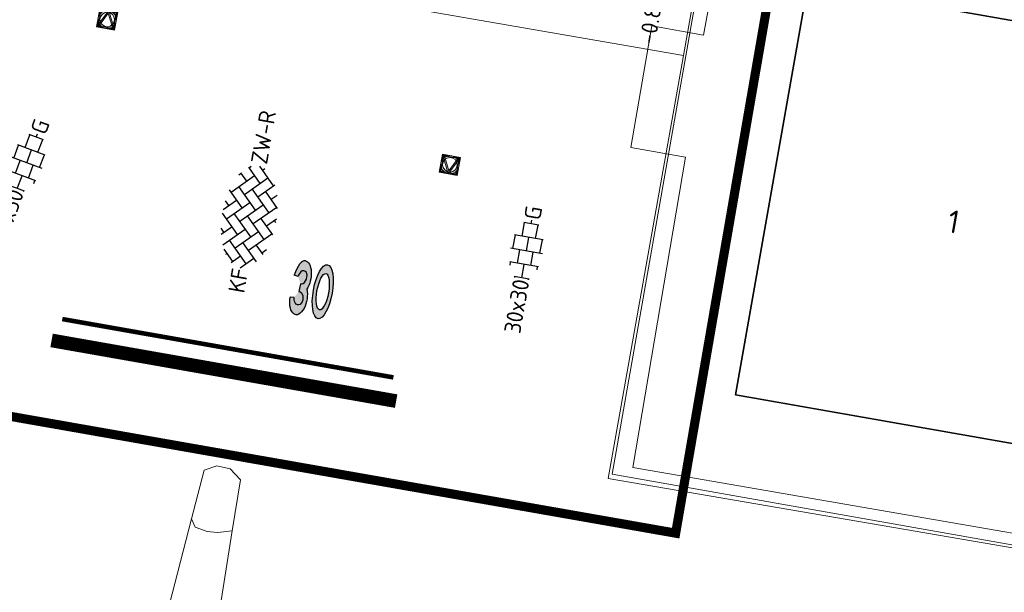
# Model space of a CAD drawing. Header units: metres. Extents: x 2514 to 227642, y 1683 to 852646.
# Tile 91 of 256: x 113802 to 113824, y 426208 to 426220. Entities that reach past the tile are written whole.
import ezdxf
from ezdxf.enums import TextEntityAlignment as Align
from ezdxf.lldxf.tags import DXFTag

# ---------------------------------------------------------------- set-up
doc = ezdxf.new("R2010")
doc.units = ezdxf.units.M
doc.linetypes.add('XX-CENTER', pattern=[8, 5, -1, 1, -1])
doc.layers.get('Defpoints').update_dxf_attribs({"color": 244, "lineweight": 35})
for name, color, linetype, lineweight in [('B-WE-KG-GRENS_PERCEEL-GV', 252, 'KG-PERCEEL', 18), ('B-WE-OG-BEBOUWING-GV', 4, 'Continuous', 35), ('B-WE-OG-BEBOUWING_HUISNUMMER-T25-200', 7, 'Continuous', 25), ('B-WE-OG-BEBOUWING_LUIFEL-GV', 252, 'Continuous', 18), ('B-WE-OG-BEBOUWING_STRAATNAAM-T1000', 2, 'Continuous', 35), ('B-WE-VH-VERHARDING_BETONSTRAATSTEEN-GV', 252, 'Continuous', 18), ('B-WE-VH-VERHARDING_OPEN-GV', 252, 'Continuous', 18), ('N-WE-IE-MEUBILAIR_WEGMEUBILAIR_VERKEERSBORD-S', 7, 'Continuous', 9), ('N-WE-KG-WERKGRENS-G', 7, 'XX-CENTER', 35), ('N-WE-VH-M', 7, 'Continuous', 18), ('N-WE-VH-NAP-T18', 1, 'Continuous', 18), ('N-WE-VH-VERHARDING_BETONSTRAATSTEEN-S', 1, 'Continuous', 25), ('N-WE-VH-VERHARDING_TEGEL-S', 1, 'Continuous', 25), ('N-WE-VW-MARKERING_DWARS_STOPSTREEP_030-G', 7, 'Continuous', 25), ('N-WE-VW-MARKERING_SYMBOOL-S', 7, 'Continuous', 25)]:
    doc.layers.add(name, color=color, linetype=linetype, lineweight=lineweight)
doc.styles.add('ISO', font='NLCS-ISO.ttf')
doc.styles.add('NLCS-ISO', font='NLCS-ISO.ttf', dxfattribs={"height": 1.8})
doc.styles.add('NLCS-ISO-M200-T18', font='NLCS-ISO.ttf', dxfattribs={"height": 0.36})
doc.styles.add('NLCS-ISO-M200-T25', font='NLCS-ISO.ttf', dxfattribs={"height": 0.5})
doc.styles.add('NLCS-ISO-M200-T35', font='NLCS-ISO.ttf', dxfattribs={"height": 0.7})
doc.styles.get("Standard").update_dxf_attribs({"font": 'romans'})
tags = doc.linetypes.add('KG-PERCEEL', pattern='A,5.5,-2,["P",Standard,S=1.8,R=0,X=-0.5,Y=-0.9],-2,5.5,-2,[5,NLCS.SHX,S=0.75,R=0,X=0,Y=0],-2', length=19).pattern_tags.tags
tags[6] = DXFTag(74, 10)
doc.dimstyles.new('NLCS-M200-T18-PIJL_L2_H1', dxfattribs={"dimscale": 0.2, "dimtxt": 2.5, "dimasz": 1.8, "dimexe": 2, "dimexo": 2, "dimgap": 0.7, "dimtad": 1, "dimzin": 0, "dimdsep": 46, "dimtxsty": 'NLCS-ISO-M200-T18', "dimcen": 0, "dimdle": 2, "dimclrd": 256, "dimclre": 256, "dimclrt": 1, "dimadec": 1, "dimazin": 0, "dimtfac": 1, "dimtdec": 3, "dimtofl": 0, "dimtmove": 0, "dimatfit": 3, "dimfxl": 2, "dimfxlon": 1, "dimtfillclr": 256, "dimtolj": 1, "dimtzin": 0, "dimlwd": -1, "dimlwe": -1, "dimarcsym": 0})

# ---------------------------------------------------------------- blocks, each defined once
blk = doc.blocks.new('SVH-TEGEL_300X300_DUN_HALFST_KL-SO')
for p, q in [((-1.84, 1.5), (-1.5, 1.5)), ((-1.5, -1.6), (-1.5, 1.6)), ((0, -1.78), (0, 1.78)), ((0, 1.5), (1.5, 1.5)), ((1.5, -1.6), (1.5, 1.6)), ((-3.08, 0.75), (-3, 0.75)), ((-3, -0.83), (-3, 0.83)), ((-3, 0), (-1.5, 0)), ((-1.5, 0.75), (0, 0.75)), ((0, 0), (1.5, 0)), ((1.5, 0.75), (3, 0.75)), ((3, -0.83), (3, 0.83)), ((3, 0), (3.39, 0)), ((-3.08, -0.75), (-3, -0.75)), ((-1.5, -0.75), (0, -0.75)), ((1.5, -0.75), (3, -0.75)), ((-1.84, -1.5), (-1.5, -1.5)), ((0, -1.5), (1.5, -1.5))]:
    blk.add_line(p, q)
at = {"style": 'NLCS-ISO'}
blk.add_attdef('FORMAAT', text='', height=1.8, dxfattribs=at).set_placement((-3.18, 0), align=Align.MIDDLE_RIGHT)
blk.add_attdef('KLEUR', text='', height=1.8, dxfattribs=at).set_placement((3.49, 0), align=Align.MIDDLE_LEFT)
at = {"style": 'NLCS-ISO', "flags": 1}
blk.add_attdef('FUNCTIE', text='', height=1.8, dxfattribs=at).set_placement((0.12, -3.58), align=Align.MIDDLE_CENTER)
blk = doc.blocks.new('SVH-BSS_KEIFORMAAT_KEPER-SO')
at = {"ltscale": 0.1}
for p, q in [((-2.48, 2.48), (-1.48, 1.48)), ((-2.23, 0.74), (-0.21, 2.76)), ((-2.23, 2.23), (-1.85, 2.61)), ((-0.74, 2.23), (1.48, 0)), ((0.22, 2.75), (1.48, 1.48)), ((0.74, 2.23), (1.2, 2.68)), ((0.74, 0.74), (2.45, 2.45)), ((2.23, 2.23), (4.45, 0)), ((-5.2, 0.74), (-4.03, 1.91)), ((-5.2, -0.74), (-2.97, 1.48)), ((-4.56, 1.6), (-4.45, 1.48)), ((-3.6, 2.11), (-1.48, 0)), ((-2.23, -0.74), (0, 1.48)), ((0.74, -0.74), (2.97, 1.48)), ((3.71, 0.74), (4.5, 1.53)), ((4.22, 1.72), (4.45, 1.48)), ((-5.34, 0.88), (-4.45, 0)), ((-4.81, -1.84), (-2.97, 0)), ((-3.71, 0.74), (-1.48, -1.48)), ((-2.23, -2.23), (0, 0)), ((-0.74, 0.74), (1.48, -1.48)), ((0.74, -2.23), (2.97, 0)), ((2.23, 0.74), (4.45, -1.48)), ((3.71, -0.74), (5.25, 0.79)), ((5.2, 0.74), (5.39, 0.55)), ((-5.73, -0.2), (-4.45, -1.48)), ((-3.71, -0.74), (-1.48, -2.97)), ((-0.74, -0.74), (1.48, -2.97)), ((2.23, -0.74), (3.84, -2.36)), ((3.71, -2.23), (5.57, -0.37)), ((5.2, -0.74), (5.41, -0.95)), ((-3.89, -2.41), (-2.97, -1.48)), ((-1.59, -3.08), (0, -1.48)), ((1.36, -3.09), (2.97, -1.48)), ((-3.71, -2.23), (-3.27, -2.67)), ((-0.74, -2.23), (0.21, -3.18)), ((-0.22, -3.19), (0, -2.97)), ((2.23, -2.23), (2.78, -2.78))]:
    blk.add_line(p, q, dxfattribs=at)
at = {"style": 'NLCS-ISO'}
blk.add_attdef('FORMAAT', text='', height=1.8, dxfattribs=at).set_placement((-5.83, -0.22), align=Align.MIDDLE_RIGHT)
blk.add_attdef('KLEUR', text='', height=1.8, dxfattribs=at).set_placement((5.82, -0.22), align=Align.MIDDLE_LEFT)
at = {"style": 'NLCS-ISO', "flags": 1}
blk.add_attdef('FUNCTIE', text='', height=1.8, dxfattribs=at).set_placement((0.12, -3.58), align=Align.MIDDLE_CENTER)
blk = doc.blocks.new('N-SIE-WEG_VERKEERSBORD_ROND-SO')
h = blk.add_hatch(color=256)
h.dxf.hatch_style = 1
h.paths.add_polyline_path([(-1, 0, 1), (1, 0, 1)])
h.paths.add_polyline_path([(0.8, 0, -1), (-0.8, 0, -1)], flags=16)
h = blk.add_hatch(color=256)
h.dxf.hatch_style = 1
h.paths.add_polyline_path([(-0.77, 0.86), (-0.51, 0.86, -0.134934), (0, 1), (-1, 1), (-0.8, 0.6, -0.037994), (-0.7, 0.71)])
h = blk.add_hatch(color=256)
h.dxf.hatch_style = 1
h.paths.add_polyline_path([(-0.86, 0.72), (-1, 1), (-1, 0, -0.134934), (-0.86, 0.51)])
h = blk.add_hatch(color=256)
h.dxf.hatch_style = 1
h.paths.add_polyline_path([(0, -1, -0.134934), (-0.51, -0.86), (-0.86, -0.86), (-0.86, -0.51, -0.134934), (-1, 0), (-1, -1)])
h = blk.add_hatch(color=256)
h.dxf.hatch_style = 1
h.paths.add_polyline_path([(-0.11, -0.79, 0.066661), (0.11, -0.79), (0.69, 0.39, 0.050318), (0.6, 0.52), (0, -0.69), (-0.6, 0.52, 0.050318), (-0.69, 0.39)])
h = blk.add_hatch(color=256)
h.dxf.hatch_style = 1
h.paths.add_polyline_path([(0.77, 0.86), (0.7, 0.71, -0.037994), (0.8, 0.6), (1, 1), (0, 1, -0.134934), (0.51, 0.86)])
h = blk.add_hatch(color=256)
h.dxf.hatch_style = 1
h.paths.add_polyline_path([(0.86, -0.86), (0.51, -0.86, -0.134934), (0, -1), (1, -1), (1, 0, -0.134934), (0.86, -0.51)])
h = blk.add_hatch(color=256)
h.dxf.hatch_style = 1
h.paths.add_polyline_path([(0.86, 0.51, -0.134934), (1, 0), (1, 1), (0.86, 0.72)])
for points in [[(-1, -1), (1, -1), (1, 1), (-1, 1)], [(-0.86, -0.86), (0.86, -0.86), (0.86, 0.86), (-0.86, 0.86)]]:
    blk.add_lwpolyline(points, close=True)
at = {"flags": 128}
for points in [[(-1, 1), (0, -1), (1, 1)], [(-0.77, 0.86), (0, -0.69), (0.77, 0.86)]]:
    blk.add_lwpolyline(points, close=True, dxfattribs=at)
for radius in [1, 0.796]:
    blk.add_circle((0, 0), radius)
at = {"lineweight": 30, "flags": 104}
blk.add_attdef('bordgegevens', text='', height=1.8, dxfattribs=at).set_placement((2.21, 3.21), align=Align.TOP_LEFT)
blk = doc.blocks.new('*D488')
at = {"layer": 'Defpoints', "color": 0, "transparency": 16777216}
for p in [(113817.273, 426221.536), (113811.415, 426220.582), (113816.934, 426219.611)]:
    blk.add_point(p, dxfattribs=at)
at = {"layer": 'N-WE-VH-M', "transparency": 16777216}
for p, q in [((113811.685, 426222.113), (113811.823, 426222.901)), ((113812.108, 426222.445), (113816.919, 426221.598)), ((113817.204, 426221.142), (113817.343, 426221.93))]:
    blk.add_line(p, q, dxfattribs=at)
for points in [[(113812.119, 426222.504), (113812.098, 426222.386), (113811.754, 426222.507)], [(113816.929, 426221.658), (113816.908, 426221.539), (113817.273, 426221.536)]]:
    blk.add_solid(points, dxfattribs=at)
at = {"layer": 'N-WE-VH-M', "transparency": 16777216, "insert": (113814.569, 426222.337), "char_height": 0.36, "attachment_point": 5, "rotation": 350.0186, "style": 'NLCS-ISO-M200-T18'}
blk.add_mtext('\\A1;5.60', dxfattribs=at)
blk = doc.blocks.new('N-SVW-MARKERING_SYMBOOL_30_1.6')
h = blk.add_hatch(color=256)
h.dxf.hatch_style = 1
edge = h.paths.add_edge_path()
edge.add_ellipse((-0.323, 1.109), major_axis=(0, 0.489), ratio=0.505908, start_angle=229.697, end_angle=360)
edge.add_ellipse((-0.323, 0.778), major_axis=(0, 0.82), ratio=0.336382, start_angle=360, end_angle=424.7382)
edge.add_line((-0.573, 1.128), (-0.453, 1.109))
edge.add_ellipse((-0.323, 1.109), major_axis=(0.021, 0.195), ratio=0.658877, start_angle=180, end_angle=453.9791, ccw=False)
edge.add_line((-0.344, 0.914), (-0.353, 0.684))
edge.add_ellipse((-0.329, 0.489), major_axis=(0.021, -0.195), ratio=0.658877, start_angle=-93.9791, end_angle=181.5445, ccw=False)
edge.add_line((-0.458, 0.489), (-0.579, 0.473))
edge.add_ellipse((-0.323, 0.778), major_axis=(0, 0.82), ratio=0.336382, start_angle=471.8675, end_angle=474.2814)
edge.add_ellipse((-0.329, 0.489), major_axis=(0, 0.489), ratio=0.505908, start_angle=95.6444, end_angle=180)
edge.add_ellipse((-0.329, 0.489), major_axis=(0, 0.489), ratio=0.505908, start_angle=180, end_angle=308.3955)
h = blk.add_hatch(color=256)
h.dxf.hatch_style = 1
edge = h.paths.add_edge_path()
edge.add_ellipse((0.333, 0.8), major_axis=(0, 0.799), ratio=0.345489, start_angle=0, end_angle=360)
edge = h.paths.add_edge_path(flags=16)
edge.add_ellipse((0.333, 0.8), major_axis=(0, 0.538), ratio=0.31733, start_angle=0, end_angle=360)
at = {"flags": 128}
for points in [[(-0.453, 1.109), (-0.573, 1.128)], [(-0.344, 0.914), (-0.353, 0.684)], [(-0.458, 0.489), (-0.579, 0.473)]]:
    blk.add_lwpolyline(points, dxfattribs=at)
for centre, major_axis, ratio, start_param, end_param in [((-0.323, 0.778), (0, 0.82), 0.336382, 6.283185, 7.41308), ((-0.323, 1.109), (0.021, 0.195), 0.658877, 3.114636, 7.923431), ((-0.323, 0.778), (0, 0.82), 0.336382, 8.235642, 8.277772)]:
    blk.add_ellipse(centre, major_axis=major_axis, ratio=ratio, start_param=start_param, end_param=end_param)
at = {"extrusion": (0, 0, -1)}
for centre, major_axis, ratio, start_param, end_param in [((-0.323, 1.109), (0, 0.489), 0.505908, 0, 2.274216), ((-0.329, 0.489), (0, 0.489), 0.505908, 0.900669, 4.613876), ((-0.329, 0.489), (0.021, -0.195), 0.658877, 3.114636, 7.923431)]:
    blk.add_ellipse(centre, major_axis=major_axis, ratio=ratio, start_param=start_param, end_param=end_param, dxfattribs=at)
for major_axis, ratio in [((0, 0.799), 0.345489), ((0, 0.799), 0.345489), ((0, 0.799), 0.345489), ((0, 0.799), 0.345489), ((0, 0.538), 0.31733)]:
    blk.add_ellipse((0.333, 0.8), major_axis=major_axis, ratio=ratio)

msp = doc.modelspace()

# ---------------------------------------------------------------- linework, layer by layer
at = {"layer": 'B-WE-KG-GRENS_PERCEEL-GV', "ltscale": 0.2}
for points in [[(113806.766, 426245.856), (113804.734, 426234.285), (113802.596, 426222.108), (113816.888, 426219.635), (113829.686, 426291.517), (113835.15, 426312.433)], [(113816.888, 426219.635), (113815.241, 426210.386), (113865.98, 426201.682), (113866.854, 426206.651), (113880.048, 426281.633)]]:
    msp.add_lwpolyline(points, dxfattribs=at)
at = {"layer": 'B-WE-OG-BEBOUWING-GV'}
msp.add_lwpolyline([(113827.569, 426219.786), (113819.61, 426221.183), (113818.025, 426212.214), (113825.984, 426210.817), (113826.026, 426211.056)], close=True, dxfattribs=at)
at = {"layer": 'B-WE-OG-BEBOUWING_LUIFEL-GV'}
for points in [[(113831.995, 426210.003), (113835.873, 426232.035), (113833.485, 426232.455), (113831.549, 426221.458), (113817.689, 426223.898), (113815.327, 426210.477), (113865.932, 426201.537), (113866.414, 426204.266), (113841.687, 426208.598), (113841.635, 426208.303)], [(113825.984, 426210.817), (113818.025, 426212.214), (113819.61, 426221.183), (113827.569, 426219.786), (113831.227, 426219.144), (113829.653, 426210.171)]]:
    msp.add_lwpolyline(points, close=True, dxfattribs=at)
at = {"layer": 'B-WE-VH-VERHARDING_BETONSTRAATSTEEN-GV'}
msp.add_lwpolyline([(113806.973, 426210.597), (113806.679, 426210.664), (113806.403, 426210.568), (113806.128, 426209.503), (113806.206, 426209.319), (113806.473, 426209.227), (113806.696, 426209.206), (113807.019, 426209.238), (113807.196, 426210.354)], close=True, dxfattribs=at)
at = {"layer": 'B-WE-VH-VERHARDING_OPEN-GV'}
for points in [[(113819.61, 426221.183), (113817.596, 426221.552), (113817.329, 426220.075), (113816.198, 426220.279), (113815.735, 426217.619), (113816.935, 426217.413), (113815.778, 426210.624), (113825.644, 426208.917), (113825.984, 426210.817), (113818.025, 426212.214)], [(113804.958, 426203.961), (113804.786, 426204.307), (113805.032, 426205.258), (113806.128, 426209.503), (113806.403, 426210.568), (113806.679, 426210.664), (113806.973, 426210.597), (113807.196, 426210.354), (113807.019, 426209.238), (113806.329, 426204.901), (113806.253, 426204.42), (113805.915, 426203.792), (113805.45, 426203.764)], [(113806.206, 426209.319), (113806.128, 426209.503), (113805.032, 426205.258), (113805.246, 426205.39), (113805.458, 426205.385), (113806.1, 426205.219), (113806.188, 426205.151), (113806.329, 426204.901), (113807.019, 426209.238), (113806.696, 426209.206), (113806.473, 426209.227)]]:
    msp.add_lwpolyline(points, close=True, dxfattribs=at)
at = {"layer": 'N-WE-KG-WERKGRENS-G', "ltscale": 0.5, "const_width": 0.2, "flags": 128}
msp.add_lwpolyline([(113539.652, 426425.541), (113533.034, 426426.579), (113512.978, 426310.885), (113509.106, 426305.095), (113507.039, 426292.73), (113504.728, 426279.396), (113497.949, 426267.392), (113491.721, 426263.905), (113496.136, 426256.365), (113502.435, 426260.053, -0.182232), (113509.838, 426261.318, -0.126544), (113516.642, 426258.09), (113523.828, 426262.829), (113521.668, 426266.104), (113525.98, 426265.334), (113539.291, 426339.571), (113541.863, 426353.106), (113543.716, 426365.72), (113550.178, 426401.905), (113551.547, 426409.78), (113574.553, 426405.734), (113573.157, 426397.506), (113607.198, 426391.573), (113606.914, 426389.946), (113619.162, 426387.845), (113613.609, 426356.275), (113601.182, 426358.276), (113600.845, 426356.182), (113597.954, 426356.648), (113593.562, 426350.547), (113574.97, 426354.003), (113574.327, 426350.546), (113615.634, 426343.691), (113593.57, 426263.699, 0.356973), (113596.583, 426256.89), (113595.271, 426248.698), (113599.487, 426248.023), (113601.054, 426254.868), (113602.72, 426255.869), (113636.901, 426249.843), (113711.239, 426237.251), (113711.078, 426236.35), (113716.526, 426235.533), (113716.685, 426236.595), (113718.512, 426236.321), (113734.103, 426277.353), (113735.865, 426278.617), (113776.182, 426271.575), (113774.564, 426262.996), (113804.256, 426258), (113798.274, 426223.759), (113796.469, 426212.743), (113816.717, 426209.189), (113821.532, 426236.979), (113822.449, 426236.82), (113823.388, 426242.034), (113822.132, 426242.26), (113830.108, 426272.94), (113832.685, 426287.571), (113850.983, 426284.543), (113878.799, 426279.99), (113865.198, 426203.132), (113884.246, 426200.097), (113884.458, 426196.374), (113883.446, 426190.397), (113921.214, 426183.978), (113921.482, 426185.328), (113923.778, 426184.872), (113926.223, 426198.093), (113928.449, 426210.745), (113964.907, 426204.42), (113960.406, 426178.602), (113963.561, 426178.134), (113967.734, 426203.401), (113997.515, 426198.193), (113998.702, 426198.006), (113998.957, 426199.616), (114022.375, 426195.633), (114018.261, 426170.621), (114024.177, 426169.647), (114029.085, 426200.395), (114026.448, 426200.718), (114031.499, 426230.088), (114054.44, 426226.248), (114057.477, 426225.696), (114056.841, 426222.197), (114059.961, 426221.626), (114065.65, 426244.354), (114035.59, 426249.218), (114041.184, 426283.399), (114056.073, 426280.709), (114056.721, 426283.698), (114042.185, 426286.164), (114046.915, 426313.16), (114065.34, 426310.078), (114066.402, 426316.804), (114058.916, 426317.879), (114056.3, 426327.344), (114067.79, 426392.772), (114039.145, 426397.909), (113967.805, 426410.127), (113958.58, 426362.909), (114027.859, 426351.392), (114036.556, 426349.826), (114034.317, 426336.794), (114032.043, 426337.194), (114031.497, 426333.947), (114035.343, 426333.283), (114031.409, 426310.162), (113989.982, 426317.452), (113994.21, 426340.55), (114008.87, 426338.023), (114009.525, 426341.433), (113875.208, 426365.513)], format="xyb", dxfattribs=at)
at = {"layer": 'N-WE-VW-MARKERING_DWARS_STOPSTREEP_030-G', "flags": 128}
for points, const_width in [([(113810.543, 426212.594), (113803.301, 426213.87)], 0.1), ([(113810.603, 426212.076), (113803.067, 426213.403)], 0.3)]:
    msp.add_lwpolyline(points, dxfattribs=dict(at, const_width=const_width))

# ---------------------------------------------------------------- block references
at = {"layer": 'N-WE-IE-MEUBILAIR_WEGMEUBILAIR_VERKEERSBORD-S', "ltscale": 0.2, "xscale": 0.2, "yscale": 0.2, "zscale": 0.2}
for p, rotation in [((113804.283, 426220.419), 170), ((113811.779, 426217.243), 350.0000000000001)]:
    msp.add_blockref('N-SIE-WEG_VERKEERSBORD_ROND-SO', p, dxfattribs=dict(at, rotation=rotation))
at = {"layer": 'N-WE-VH-VERHARDING_BETONSTRAATSTEEN-S', "xscale": 0.2, "yscale": 0.2, "zscale": 0.2, "rotation": 80.01356215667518}
msp.add_blockref('SVH-BSS_KEIFORMAAT_KEPER-SO', (113807.354, 426216.129), dxfattribs=at).add_auto_attribs({'FORMAAT': 'KF', 'KLEUR': 'ZW-R'})
at = {"layer": 'N-WE-VH-VERHARDING_TEGEL-S', "xscale": 0.2, "yscale": 0.2, "zscale": 0.2}
for p, rotation in [((113802.524, 426217.286), 69.74991972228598), ((113813.454, 426215.361), 80.01356216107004)]:
    msp.add_blockref('SVH-TEGEL_300X300_DUN_HALFST_KL-SO', p, dxfattribs=dict(at, rotation=rotation)).add_auto_attribs({'FORMAAT': '30x30', 'KLEUR': 'G'})
at = {"layer": 'N-WE-VW-MARKERING_SYMBOOL-S', "xscale": 0.7499999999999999, "yscale": 0.7499999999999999, "rotation": 350.0135621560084}
msp.add_blockref('N-SVW-MARKERING_SYMBOOL_30_1.6', (113808.648, 426213.921), dxfattribs=at)

# ---------------------------------------------------------------- texts
at = {"layer": 'B-WE-OG-BEBOUWING_HUISNUMMER-T25-200', "style": 'NLCS-ISO-M200-T25'}
msp.add_text('1', height=0.5, rotation=350, dxfattribs=at).set_placement((113822.797, 426216), align=Align.MIDDLE)
at = {"layer": 'B-WE-OG-BEBOUWING_STRAATNAAM-T1000', "style": 'NLCS-ISO-M200-T35'}
msp.add_text('THORBECKELAAN', height=15, rotation=350, dxfattribs=at).set_placement((113750.846, 426202.329), align=Align.MIDDLE)
at = {"layer": 'N-WE-VH-NAP-T18', "style": 'ISO'}
msp.add_text('-0.84', height=0.36, rotation=80.1086, dxfattribs=at).set_placement((113816.265, 426219.857))

# ---------------------------------------------------------------- dimensions: what is measured, and where the dimension line sits
at = {"layer": 'N-WE-VH-M'}
dim = msp.add_aligned_dim(p1=(113811.415, 426220.582), p2=(113816.934, 426219.611), distance=1.955, dimstyle='NLCS-M200-T18-PIJL_L2_H1', override={"dimclrt": 256}, dxfattribs=at)
dim.commit()
dim.dimension.update_dxf_attribs({"geometry": '*D488', "text_midpoint": (113814.569, 426222.337)})

doc.saveas('drawing.dxf')
